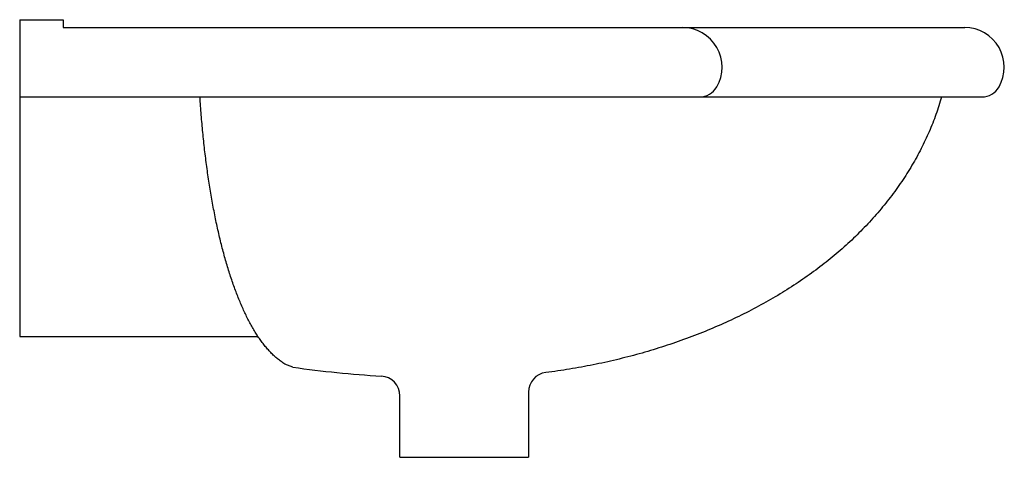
# Model space of a CAD drawing. Header units: millimetres. Extents: x 0 to 0.498, y -0.061 to 0.16.
import ezdxf

# ---------------------------------------------------------------- set-up
doc = ezdxf.new("R2010")
doc.units = ezdxf.units.MM
doc.layers.add('BLOCKS', color=3, linetype='Continuous')

msp = doc.modelspace()

# ---------------------------------------------------------------- linework, layer by layer
at = {"layer": 'BLOCKS'}
for p, q in [((0, 0.1600000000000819), (0, 0.1159999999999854)), ((0, 0.1600000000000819), (0.0220000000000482, 0.1600000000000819)), ((0, 0.1600000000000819), (0.0220000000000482, 0.1600000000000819)), ((0, 0.1600000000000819), (0, 0)), ((0.0220000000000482, 0.1600000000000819), (0.0220000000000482, 0.1560000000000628)), ((0.0220000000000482, 0.1600000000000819), (0.0220000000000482, 0.1560000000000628)), ((0.0220000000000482, 0.1560000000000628), (0.4704354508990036, 0.1560000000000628)), ((0.0220000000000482, 0.1560000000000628), (0.4776824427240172, 0.1560000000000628)), ((0.4704354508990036, 0.1560000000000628), (0.4759790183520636, 0.1560000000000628)), ((0, 0.1210000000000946), (0.4863426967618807, 0.1210000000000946)), ((0.4659438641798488, 0.1210000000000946), (0.4863426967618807, 0.1210000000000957)), ((0, 0), (0.1204096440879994, 0)), ((0.1380630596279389, -0.01558218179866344), (0.1340182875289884, -0.01405999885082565)), ((0.2571842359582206, -0.02820179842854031), (0.2571842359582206, -0.06111177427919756)), ((0.1921842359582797, -0.06111177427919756), (0.1921842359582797, -0.03005820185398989)), ((0.1921842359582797, -0.06111177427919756), (0.2571842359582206, -0.06111177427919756))]:
    msp.add_line(p, q, dxfattribs=at)
for points in [[(0.1340179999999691, -0.01405999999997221, 0), (0.1335460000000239, -0.01374699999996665, 0), (0.1330769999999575, -0.01342599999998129, 0), (0.1326129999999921, -0.01309900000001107, 0), (0.1321530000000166, -0.01276399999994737, 0), (0.131697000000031, -0.01242099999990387, 0), (0.1312450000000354, -0.0120719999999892, 0), (0.1307970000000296, -0.01171499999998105, 0), (0.1303540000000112, -0.01135099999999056, 0), (0.1299139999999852, -0.01097999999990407, 0), (0.1294769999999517, -0.01060199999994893, 0), (0.1290450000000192, -0.01021700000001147, 0), (0.1286169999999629, -0.00982499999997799, 0), (0.1281920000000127, -0.009425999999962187, 0), (0.1277710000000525, -0.009019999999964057, 0), (0.127352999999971, -0.0086069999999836, 0), (0.1269399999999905, -0.00818699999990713, 0), (0.1265300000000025, -0.00775999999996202, 0), (0.1261230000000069, -0.007325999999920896, 0), (0.1257200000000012, -0.006885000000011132, 0), (0.1253199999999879, -0.00643800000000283, 0), (0.1249239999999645, -0.005984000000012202, 0), (0.1245310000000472, -0.00552299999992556, 0), (0.1241410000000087, -0.005054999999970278, 0), (0.1237549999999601, -0.004580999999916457, 0), (0.1233720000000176, -0.004099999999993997, 0), (0.1229919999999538, -0.003611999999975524, 0), (0.1226149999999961, -0.003117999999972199, 0), (0.1222420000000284, -0.002616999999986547, 0), (0.1218710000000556, -0.002108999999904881, 0), (0.121503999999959, -0.001594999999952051, 0), (0.121138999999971, -0.00107500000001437, 0), (0.120777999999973, -0.0005479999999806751, 0), (0.1204189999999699, -1.39999999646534e-05, 0), (0.1200639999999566, 0.0005250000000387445, 0), (0.1197110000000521, 0.001071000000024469, 0), (0.1193600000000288, 0.00162399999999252, 0), (0.1190129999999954, 0.00218300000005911, 0), (0.1186679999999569, 0.002747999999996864, 0), (0.1183260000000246, 0.003319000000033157, 0), (0.1179859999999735, 0.003897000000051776, 0), (0.117650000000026, 0.004481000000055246, 0), (0.1173149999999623, 0.005071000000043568, 0), (0.1169830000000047, 0.005667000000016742, 0), (0.1166540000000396, 0.006270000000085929, 0), (0.1163269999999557, 0.006878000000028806, 0), (0.1160019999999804, 0.00749200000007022, 0), (0.1156790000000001, 0.008113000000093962, 0), (0.1153590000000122, 0.008739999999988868, 0), (0.1150410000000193, 0.009371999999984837, 0), (0.1147250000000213, 0.01001100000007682, 0), (0.1144120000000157, 0.01065500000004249, 0), (0.1141000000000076, 0.01130499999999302, 0), (0.113790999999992, 0.01196200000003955, 0), (0.1134829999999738, 0.01262400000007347, 0), (0.1131769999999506, 0.01329100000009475, 0), (0.1128740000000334, 0.01396499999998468, 0), (0.1125720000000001, 0.01464400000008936, 0), (0.1122719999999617, 0.01532900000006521, 0), (0.111974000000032, 0.0160200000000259, 0), (0.1116779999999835, 0.01671700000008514, 0), (0.1113830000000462, 0.01741900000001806, 0), (0.1110899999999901, 0.01812700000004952, 0), (0.1107990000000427, 0.01884000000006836, 0), (0.1105089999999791, 0.01955900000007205, 0), (0.1102210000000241, 0.02028300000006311, 0), (0.1099339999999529, 0.02101300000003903, 0), (0.1096489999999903, 0.02174800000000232, 0), (0.1093650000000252, 0.02248900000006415, 0), (0.1090830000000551, 0.02323499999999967, 0), (0.1088029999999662, 0.02398800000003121, 0), (0.1085239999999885, 0.02474600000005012, 0), (0.1082470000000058, 0.02551000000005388, 0), (0.1079730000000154, 0.02628000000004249, 0), (0.1077000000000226, 0.02705600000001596, 0), (0.1074290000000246, 0.02783800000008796, 0), (0.1071600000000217, 0.02862500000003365, 0), (0.1068930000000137, 0.02941800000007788, 0), (0.1066280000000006, 0.03021699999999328, 0), (0.1063649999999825, 0.03102200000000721, 0), (0.1061029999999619, 0.03183200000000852, 0), (0.1058440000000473, 0.03264699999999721, 0), (0.1055870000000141, 0.03346800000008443, 0), (0.1053309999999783, 0.03429400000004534, 0), (0.1050780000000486, 0.03512599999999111, 0), (0.1048260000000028, 0.03596300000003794, 0), (0.1045769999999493, 0.03680500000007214, 0), (0.104329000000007, 0.0376530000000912, 0), (0.1040839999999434, 0.03850600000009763, 0), (0.1038399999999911, 0.03936400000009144, 0), (0.1035980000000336, 0.04022700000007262, 0), (0.1033589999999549, 0.04109500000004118, 0), (0.1031209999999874, 0.04196899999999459, 0), (0.1028860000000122, 0.04284700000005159, 0), (0.1026520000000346, 0.04373000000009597, 0), (0.1024200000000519, 0.04461800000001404, 0), (0.102190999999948, 0.04551100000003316, 0), (0.1019629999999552, 0.04640900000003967, 0), (0.1017369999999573, 0.04731100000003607, 0), (0.1015139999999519, 0.04821800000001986, 0), (0.101291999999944, 0.04912999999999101, 0), (0.1010730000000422, 0.05004700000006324, 0), (0.1008550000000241, 0.05096800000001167, 0), (0.1006399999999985, 0.05189400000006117, 0), (0.1004259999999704, 0.05282399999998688, 0), (0.1002150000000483, 0.05375900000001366, 0), (0.1000050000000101, 0.05469800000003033, 0), (0.09979820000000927, 0.05564100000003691, 0), (0.09959300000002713, 0.05658900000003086, 0), (0.09938990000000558, 0.05754100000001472, 0), (0.09918879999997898, 0.05849699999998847, 0), (0.09898980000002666, 0.05945800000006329, 0), (0.09879290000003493, 0.06042300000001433, 0), (0.09859800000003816, 0.06139100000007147, 0), (0.09840529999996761, 0.06236400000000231, 0), (0.0982146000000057, 0.06334100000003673, 0), (0.09802609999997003, 0.06432200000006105, 0), (0.09783960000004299, 0.06530700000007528, 0), (0.09765530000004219, 0.06629500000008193, 0), (0.09747300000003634, 0.06728800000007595, 0), (0.09729289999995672, 0.0682840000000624, 0), (0.09711489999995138, 0.06928400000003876, 0), (0.09693900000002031, 0.07028800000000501, 0), (0.09676520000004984, 0.07129600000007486, 0), (0.09659360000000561, 0.07230700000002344, 0), (0.09642410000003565, 0.07332100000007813, 0), (0.09625670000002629, 0.07433900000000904, 0), (0.09609150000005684, 0.07536100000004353, 0), (0.09592840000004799, 0.07638600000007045, 0), (0.09576749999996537, 0.07741500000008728, 0), (0.09560880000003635, 0.07844700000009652, 0), (0.09545219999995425, 0.07948199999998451, 0), (0.09529780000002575, 0.0805200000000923, 0), (0.09514549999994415, 0.0815620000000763, 0), (0.09499540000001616, 0.08260700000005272, 0), (0.0948475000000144, 0.08365500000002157, 0), (0.09470180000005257, 0.08470600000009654, 0), (0.09455830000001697, 0.08576000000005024, 0), (0.09441700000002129, 0.08681799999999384, 0), (0.0942777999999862, 0.08787800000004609, 0), (0.09414089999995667, 0.08894100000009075, 0), (0.09400619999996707, 0.09000700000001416, 0), (0.09387370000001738, 0.09107600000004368, 0), (0.09374339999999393, 0.09214700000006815, 0), (0.09361530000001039, 0.09322200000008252, 0), (0.0934893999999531, 0.09429900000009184, 0), (0.09336580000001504, 0.09537800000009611, 0), (0.09324440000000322, 0.09646100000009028, 0), (0.09312529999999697, 0.09754500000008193, 0), (0.0930082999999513, 0.09863300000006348, 0), (0.09289369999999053, 0.09972300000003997, 0), (0.09278119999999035, 0.1008150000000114, 0), (0.09267109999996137, 0.101910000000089, 0), (0.09256319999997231, 0.1030070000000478, 0), (0.09245750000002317, 0.1041060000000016, 0), (0.09235420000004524, 0.1052080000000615, 0), (0.09225309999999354, 0.1063120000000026, 0), (0.09215419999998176, 0.1074180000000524, 0), (0.09205770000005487, 0.1085260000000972, 0), (0.09196340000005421, 0.1096360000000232, 0), (0.09187150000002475, 0.1107480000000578, 0), (0.09178180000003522, 0.1118620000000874, 0), (0.09169440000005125, 0.1129789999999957, 0), (0.09160940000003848, 0.1140970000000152, 0), (0.09152659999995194, 0.1152170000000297, 0), (0.09144609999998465, 0.1163390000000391, 0), (0.09136799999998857, 0.1174620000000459, 0), (0.09129219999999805, 0.1185870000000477, 0), (0.09121870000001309, 0.1197140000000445, 0), (0.09114750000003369, 0.1208430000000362, 0), (0.09113794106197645, 0.1210000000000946, 0)], [(0.4659440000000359, 0.1210000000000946, 0), (0.4656250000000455, 0.1198870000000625, 0), (0.4652959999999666, 0.1187750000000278, 0), (0.4649580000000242, 0.1176659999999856, 0), (0.4646089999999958, 0.1165580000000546, 0), (0.4642509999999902, 0.1154520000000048, 0), (0.4638840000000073, 0.1143480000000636, 0), (0.4635060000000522, 0.1132450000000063, 0), (0.4631190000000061, 0.112145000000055, 0), (0.4627229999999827, 0.111046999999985, 0), (0.4623159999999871, 0.1099510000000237, 0), (0.4619010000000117, 0.1088560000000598, 0), (0.4614749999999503, 0.1077640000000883, 0), (0.4610410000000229, 0.1066739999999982, 0), (0.4605960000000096, 0.1055870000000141, 0), (0.4601430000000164, 0.1045010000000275, 0), (0.459679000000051, 0.1034180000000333, 0), (0.4592069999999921, 0.1023380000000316, 0), (0.4587249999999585, 0.1012590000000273, 0), (0.4582339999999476, 0.1001840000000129, 0), (0.457732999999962, 0.09910999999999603, 0), (0.4572239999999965, 0.09803900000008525, 0), (0.4567039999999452, 0.09697100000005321, 0), (0.4561760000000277, 0.09590500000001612, 0), (0.4556390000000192, 0.09484200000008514, 0), (0.455092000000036, 0.0937820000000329, 0), (0.4545359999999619, 0.09272400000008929, 0), (0.4539720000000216, 0.09166900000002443, 0), (0.4533979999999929, 0.09061700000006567, 0), (0.4528149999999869, 0.08956799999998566, 0), (0.4522230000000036, 0.08852200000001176, 0), (0.451622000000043, 0.08747900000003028, 0), (0.4510119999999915, 0.08643800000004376, 0), (0.4503929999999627, 0.08540100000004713, 0), (0.4497649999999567, 0.08436700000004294, 0), (0.4491279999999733, 0.08333600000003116, 0), (0.4484830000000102, 0.08230800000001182, 0), (0.4478279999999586, 0.08128400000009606, 0), (0.4471650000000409, 0.08026200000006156, 0), (0.4464930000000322, 0.07924400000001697, 0), (0.4458130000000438, 0.07822900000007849, 0), (0.4451229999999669, 0.07721800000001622, 0), (0.4444250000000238, 0.07621000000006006, 0), (0.4437179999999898, 0.07520600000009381, 0), (0.4430029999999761, 0.0742050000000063, 0), (0.442278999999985, 0.07320800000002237, 0), (0.4415470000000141, 0.07221400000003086, 0), (0.4408059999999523, 0.07122400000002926, 0), (0.4400560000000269, 0.07023700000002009, 0), (0.439298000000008, 0.06925499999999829, 0), (0.4385310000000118, 0.0682760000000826, 0), (0.4377560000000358, 0.06730100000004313, 0), (0.4369729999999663, 0.06632999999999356, 0), (0.4361810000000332, 0.0653620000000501, 0), (0.4353810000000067, 0.06439900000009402, 0), (0.4345730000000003, 0.06344000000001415, 0), (0.4337560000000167, 0.0624840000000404, 0), (0.4329310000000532, 0.06153300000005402, 0), (0.4320979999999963, 0.06058600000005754, 0), (0.4312559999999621, 0.05964300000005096, 0), (0.4304069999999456, 0.05870500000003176, 0), (0.4295489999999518, 0.05777000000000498, 0), (0.4286829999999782, 0.05684000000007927, 0), (0.4278090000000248, 0.05591400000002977, 0), (0.4269269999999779, 0.05499300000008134, 0), (0.4260369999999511, 0.05407600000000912, 0), (0.4251389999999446, 0.05316300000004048, 0), (0.4242329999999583, 0.05225500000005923, 0), (0.4233189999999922, 0.05135200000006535, 0), (0.4223970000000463, 0.05045300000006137, 0), (0.4214670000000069, 0.04955900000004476, 0), (0.4205289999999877, 0.04867000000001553, 0), (0.4195829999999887, 0.04778500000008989, 0), (0.4186300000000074, 0.04690600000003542, 0), (0.4176690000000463, 0.04603100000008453, 0), (0.4166999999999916, 0.04516100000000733, 0), (0.4157229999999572, 0.0442960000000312, 0), (0.4147390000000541, 0.04343600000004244, 0), (0.4137469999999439, 0.04258100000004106, 0), (0.412747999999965, 0.04173100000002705, 0), (0.4117420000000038, 0.04088500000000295, 0), (0.4107279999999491, 0.04004500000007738, 0), (0.4097060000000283, 0.0392100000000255, 0), (0.4086770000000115, 0.03838000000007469, 0), (0.4076420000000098, 0.03755400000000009, 0), (0.4065990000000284, 0.03673400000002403, 0), (0.4055479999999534, 0.03591900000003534, 0), (0.4044910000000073, 0.03510900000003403, 0), (0.4034269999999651, 0.0343040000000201, 0), (0.4023560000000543, 0.03350399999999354, 0), (0.4012770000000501, 0.03270900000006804, 0), (0.4001919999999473, 0.03192000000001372, 0), (0.3990999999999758, 0.03113500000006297, 0), (0.3980020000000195, 0.03035600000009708, 0), (0.3968969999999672, 0.02958200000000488, 0), (0.3957850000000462, 0.02881300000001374, 0), (0.3946660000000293, 0.02804900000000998, 0), (0.3935410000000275, 0.02729099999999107, 0), (0.3924090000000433, 0.02653800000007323, 0), (0.3912709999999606, 0.02579000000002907, 0), (0.3901260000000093, 0.02504700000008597, 0), (0.3889759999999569, 0.02431000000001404, 0), (0.3878180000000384, 0.02357800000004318, 0), (0.3866550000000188, 0.02285100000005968, 0), (0.385485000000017, 0.02213000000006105, 0), (0.3843100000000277, 0.02141400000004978, 0), (0.3831280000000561, 0.0207030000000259, 0), (0.381939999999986, 0.01999799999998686, 0), (0.3807460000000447, 0.01929900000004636, 0), (0.3795460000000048, 0.01860400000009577, 0), (0.3783409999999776, 0.01791500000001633, 0), (0.3771289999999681, 0.01723200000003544, 0), (0.3759119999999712, 0.01655400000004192, 0), (0.3746889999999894, 0.01588200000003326, 0), (0.3734600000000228, 0.01521500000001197, 0), (0.3722259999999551, 0.01455300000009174, 0), (0.3709860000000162, 0.01389800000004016, 0), (0.3697409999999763, 0.01324700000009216, 0), (0.3684899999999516, 0.0126030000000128, 0), (0.3672340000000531, 0.0119640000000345, 0), (0.3659720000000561, 0.01133000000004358, 0), (0.3647059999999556, 0.01070200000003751, 0), (0.3634329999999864, 0.0100800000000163, 0), (0.3621560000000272, 0.00946400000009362, 0), (0.3608739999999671, 0.00885300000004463, 0), (0.3595860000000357, 0.00824800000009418, 0), (0.3582930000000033, 0.007648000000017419, 0), (0.356995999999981, 0.007054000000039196, 0), (0.3556929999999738, 0.006466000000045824, 0), (0.3543859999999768, 0.005884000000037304, 0), (0.3530729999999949, 0.005308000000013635, 0), (0.3517560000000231, 0.00473700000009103, 0), (0.3504339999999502, 0.004172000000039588, 0), (0.3491080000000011, 0.003613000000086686, 0), (0.3477769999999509, 0.003060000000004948, 0), (0.3464410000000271, 0.002513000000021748, 0), (0.3451009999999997, 0.001971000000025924, 0), (0.3437559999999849, 0.001436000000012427, 0), (0.3424069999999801, 0.0009059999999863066, 0), (0.3410529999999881, 0.0003830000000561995, 0), (0.3396960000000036, -0.0001350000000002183, 0), (0.3383330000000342, -0.0006469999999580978, 0), (0.3369669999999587, -0.001152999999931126, 0), (0.335597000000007, -0.001652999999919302, 0), (0.3342219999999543, -0.002145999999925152, 0), (0.3328430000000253, -0.002633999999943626, 0), (0.3314609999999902, -0.003115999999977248, 0), (0.3300739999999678, -0.003591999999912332, 0), (0.3286839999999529, -0.004060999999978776, 0), (0.3272889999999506, -0.004524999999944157, 0), (0.325890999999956, -0.004981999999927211, 0), (0.3244889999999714, -0.005433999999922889, 0), (0.3230839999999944, -0.005878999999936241, 0), (0.32167400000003, -0.006317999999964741, 0), (0.320261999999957, -0.006751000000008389, 0), (0.3188450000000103, -0.007176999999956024, 0), (0.3174249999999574, -0.007597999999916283, 0), (0.3160020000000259, -0.008012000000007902, 0), (0.3145749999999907, -0.008420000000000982, 0), (0.3131449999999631, -0.008822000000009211, 0), (0.3117119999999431, -0.009217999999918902, 0), (0.3102750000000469, -0.009606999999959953, 0), (0.3088360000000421, -0.009989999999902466, 0), (0.3073930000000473, -0.01036599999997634, 0), (0.3059469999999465, -0.01073699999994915, 0), (0.3044979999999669, -0.01109999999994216, 0), (0.3030459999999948, -0.01145799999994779, 0), (0.3015920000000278, -0.01180899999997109, 0), (0.3001339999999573, -0.01215400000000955, 0), (0.298673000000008, -0.01249199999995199, 0), (0.29720999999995, -0.01282399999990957, 0), (0.2957440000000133, -0.013149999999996, 0), (0.294275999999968, -0.01346899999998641, 0), (0.2928050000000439, -0.01378099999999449, 0), (0.2913310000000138, -0.01408699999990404, 0), (0.2898549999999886, -0.01438699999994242, 0), (0.2883759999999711, -0.01467999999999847, 0), (0.2868949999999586, -0.01496599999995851, 0), (0.2854119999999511, -0.0152459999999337, 0), (0.2839259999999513, -0.01551899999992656, 0), (0.2824379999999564, -0.01578599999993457, 0), (0.2809479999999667, -0.01604599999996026, 0), (0.2794559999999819, -0.01630000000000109, 0), (0.2779610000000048, -0.01654599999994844, 0), (0.2764650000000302, -0.0167869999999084, 0), (0.2749669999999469, -0.01702000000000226, 0), (0.2734659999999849, -0.01724699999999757, 0), (0.2719640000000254, -0.01746700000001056, 0), (0.2704599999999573, -0.01767999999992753, 0), (0.2689540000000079, -0.01788699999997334, 0), (0.2674469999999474, -0.01808699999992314, 0), (0.2659380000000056, -0.01828000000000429, 0)]]:
    msp.add_polyline3d(points, dxfattribs=at)
for centre, radius, start, end in [((0.3350000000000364, 0.1360000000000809), 0.02, 329.9999999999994, 90), ((0.4776824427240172, 0.1360000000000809), 0.02, 329.9999999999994, 90), ((0.3436602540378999, 0.1310000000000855), 0.01, 270, 329.9999999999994), ((0.4863426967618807, 0.1310000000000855), 0.01, 270, 329.9999999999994), ((0.2139154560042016, 0.5144819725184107), 0.5354639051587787, 261.8562388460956, 266.6650552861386), ((0.2671842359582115, -0.02820179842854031), 0.01, 97.15990540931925, 179.9999999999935), ((0.1821842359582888, -0.03005820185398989), 0.01, 7.016477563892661e-15, 86.66505528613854)]:
    msp.add_arc(centre, radius, start, end, dxfattribs=at)

doc.saveas('drawing.dxf')
